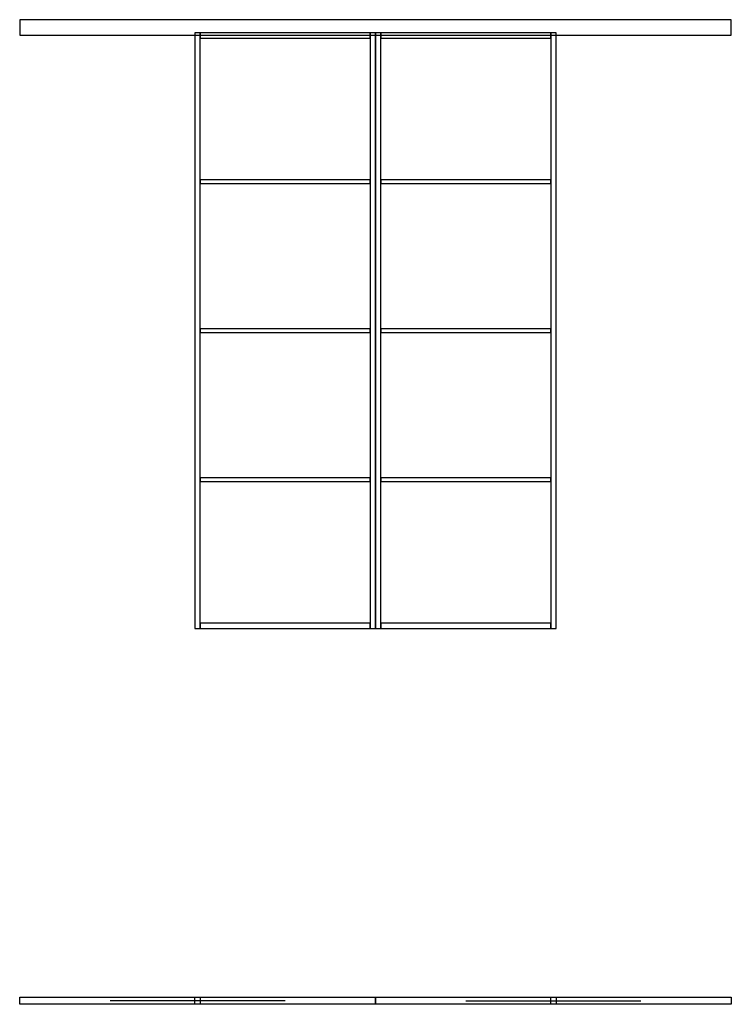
# Model space of a CAD drawing. Header units: millimetres. Extents: x -825 to 2425, y -1716 to 2780.
import ezdxf

# ---------------------------------------------------------------- set-up
doc = ezdxf.new("R2010")
doc.units = ezdxf.units.MM
for name, color, linetype in [('FRONT_CORNICE', 5, 'CONTINUOUS'), ('FRONT_LEAVES', 1, 'CONTINUOUS'), ('FRONT_MOULDINGS', 3, 'CONTINUOUS'), ('FRONT_PROFILE', 2, 'CONTINUOUS'), ('PLAN_CLOSED', 6, 'CONTINUOUS'), ('PLAN_OPEN', 1, 'CONTINUOUS'), ('TRAVEL', 2, 'CONTINUOUS')]:
    doc.layers.add(name, color=color, linetype=linetype)

msp = doc.modelspace()

# ---------------------------------------------------------------- linework, layer by layer
at = {"layer": 'FRONT_CORNICE'}
msp.add_lwpolyline([(-825, 2710), (2425, 2710), (2425, 2780), (-825, 2780)], close=True, dxfattribs=at)
at = {"layer": 'FRONT_LEAVES'}
for points in [[(-25, 0), (800, 0), (800, 2720), (-25, 2720)], [(800, 0), (1625, 0), (1625, 2720), (800, 2720)]]:
    msp.add_lwpolyline(points, close=True, dxfattribs=at)
at = {"layer": 'FRONT_MOULDINGS'}
for points in [[(-1, 2032), (776, 2032), (776, 2048), (-1, 2048)], [(824, 2032), (1601, 2032), (1601, 2048), (824, 2048)], [(-1, 1352), (776, 1352), (776, 1368), (-1, 1368)], [(824, 1352), (1601, 1352), (1601, 1368), (824, 1368)], [(-1, 672), (776, 672), (776, 688), (-1, 688)], [(824, 672), (1601, 672), (1601, 688), (824, 688)]]:
    msp.add_lwpolyline(points, close=True, dxfattribs=at)
at = {"layer": 'FRONT_PROFILE'}
for points in [[(-25, 0), (-1, 0), (-1, 2720), (-25, 2720)], [(-1, 2696), (776, 2696), (776, 2720), (-1, 2720)], [(776, 0), (800, 0), (800, 2720), (776, 2720)], [(800, 0), (824, 0), (824, 2720), (800, 2720)], [(824, 2696), (1601, 2696), (1601, 2720), (824, 2720)], [(1601, 0), (1625, 0), (1625, 2720), (1601, 2720)], [(-1, 0), (776, 0), (776, 24), (-1, 24)], [(824, 0), (1601, 0), (1601, 24), (824, 24)]]:
    msp.add_lwpolyline(points, close=True, dxfattribs=at)
at = {"layer": 'PLAN_CLOSED'}
for points in [[(-25, -1684), (800, -1684), (800, -1716), (-25, -1716)], [(800, -1684), (1625, -1684), (1625, -1716), (800, -1716)]]:
    msp.add_lwpolyline(points, close=True, dxfattribs=at)
at = {"layer": 'PLAN_OPEN'}
for points in [[(-825, -1684), (0, -1684), (0, -1716), (-825, -1716)], [(1600, -1684), (2425, -1684), (2425, -1716), (1600, -1716)]]:
    msp.add_lwpolyline(points, close=True, dxfattribs=at)
at = {"layer": 'TRAVEL'}
for points in [[(387.5, -1700), (-412.5, -1700)], [(1212.5, -1700), (2012.5, -1700)]]:
    msp.add_lwpolyline(points, dxfattribs=at)

doc.saveas('drawing.dxf')
